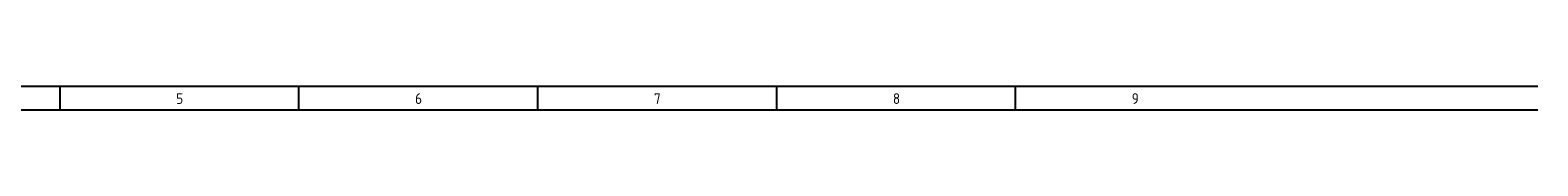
# Model space of a CAD drawing. Extents: x 30 to 1477, y -20 to 538.
# Tile 7 of 7: x 1224.1 to 1476.55, y 533.62 to 537.62. Entities that reach past the tile are written whole.
import ezdxf

# ---------------------------------------------------------------- set-up
doc = ezdxf.new("R2010")
doc.units = 0
doc.linetypes.add('EPLANLINE7', pattern=[0])
doc.layers.add('ONDERHOEK', color=1, linetype='CONTINUOUS')
doc.styles.get("Standard").update_dxf_attribs({"font": 'ISOCP'})

msp = doc.modelspace()

# ---------------------------------------------------------------- linework, layer by layer
at = {"layer": 'ONDERHOEK', "color": 1, "linetype": 'EPLANLINE7'}
for p, q in [((981.55, 537.62), (1476.55, 537.62)), ((1229.05, 537.62), (1229.05, 533.62)), ((1269.05, 537.62), (1269.05, 533.62)), ((1309.05, 537.62), (1309.05, 533.62)), ((1349.05, 537.62), (1349.05, 533.62)), ((1389.05, 537.62), (1389.05, 533.62)), ((981.55, 533.62), (1476.55, 533.62))]:
    msp.add_line(p, q, dxfattribs=at)

# ---------------------------------------------------------------- texts
at = {"layer": 'ONDERHOEK', "color": 2}
for s, p in [('5 ', (1248.55, 534.62)), ('6 ', (1288.55, 534.62)), ('7 ', (1328.55, 534.62)), ('8 ', (1368.55, 534.62)), ('9 ', (1408.55, 534.62))]:
    msp.add_text(s, height=1.8, dxfattribs=at).set_placement(p)

doc.saveas('drawing.dxf')
